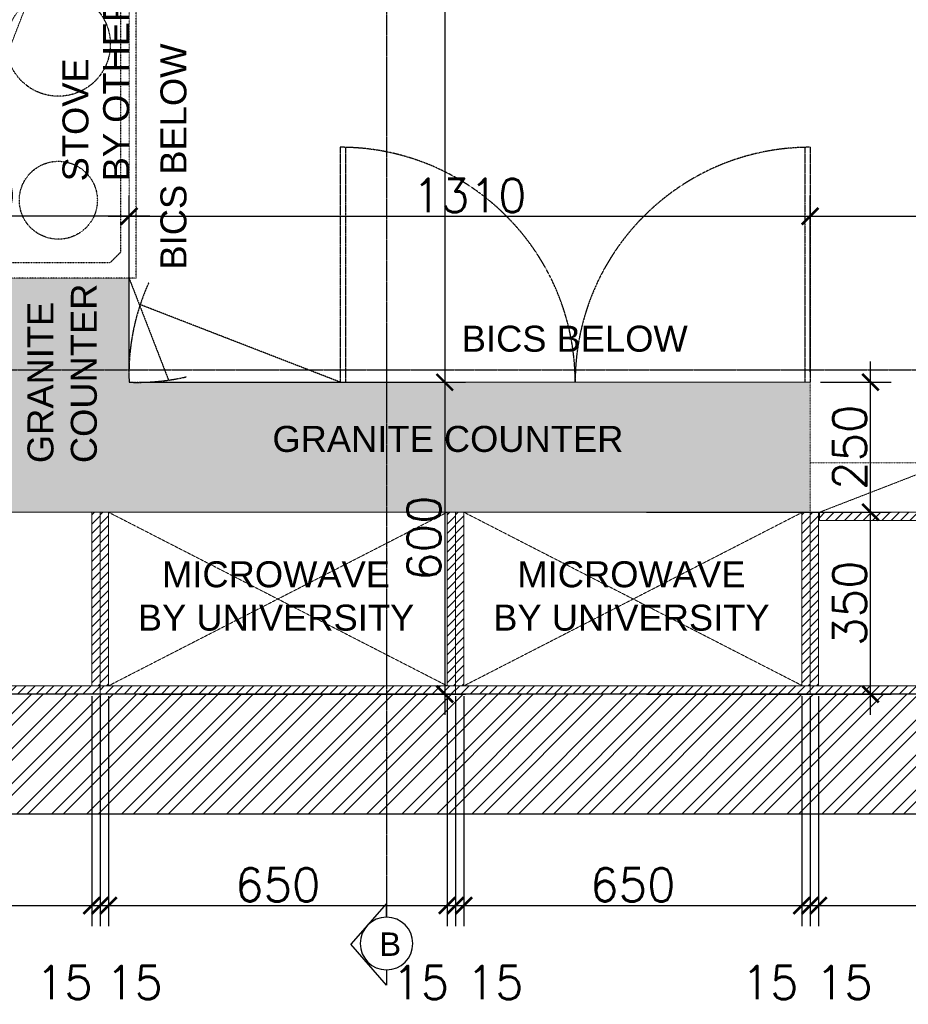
# Model space of a CAD drawing. Header units: millimetres. Extents: x -115474967 to 444143, y -74377 to 241828222.
# Tile 193 of 256: x -81755 to -80045, y 243356 to 245249. Entities that reach past the tile are written whole.
import ezdxf

# ---------------------------------------------------------------- set-up
doc = ezdxf.new("R2010")
doc.units = ezdxf.units.MM
doc.header["$MEASUREMENT"] = 0
for name, pattern in [('$0$DASHED2', [0.375, 0.25, -0.125]), ('CENTER2', [1.125, 0.75, -0.125, 0.125, -0.125]), ('Dashed', [280, 140, -140]), ('DASHED2', [0.375, 0.25, -0.125]), ('HIDDEN', [0.375, 0.25, -0.125])]:
    doc.linetypes.add(name, pattern=pattern)
for name, color, linetype in [('00-2 Hidden', 5, 'HIDDEN'), ('00-2 Walls', 4, 'Continuous'), ('00-6 H-Brickwork', 9, 'Continuous'), ('DIMS-20', 9, 'Continuous'), ('DIMS-50', 9, 'Continuous'), ('JOIN-SEC.18', 9, 'Continuous'), ('JOIN-SEC.35', 2, 'Continuous'), ('Paving', 253, 'Continuous'), ('TEXT-20', 2, 'Continuous'), ('TEXT-50', 2, 'Continuous'), ('TEXT-REFN', 5, 'Continuous')]:
    doc.layers.add(name, color=color, linetype=linetype)
doc.layers.add('0_cons_01', color=40, linetype='Continuous', lineweight=0, plot=False)
doc.layers.add('G-____-____-TEXT', color=231, linetype='Continuous', lineweight=5)
doc.layers.add('Lines', color=1, linetype='Continuous', lineweight=9)
doc.styles.add('Arial_2', font='arial.ttf', dxfattribs={"height": 150})
doc.styles.add('DIMS', font='simplex.shx')
doc.styles.add('TEXT-20', font='arial.ttf', dxfattribs={"height": 40})
doc.styles.add('TEXT-50', font='arial.ttf', dxfattribs={"height": 100})
doc.dimstyles.new('DIM-20', dxfattribs={"dimscale": 4, "dimtxt": 10, "dimasz": 8, "dimexe": 10, "dimexo": 5, "dimgap": 4, "dimtad": 1, "dimdec": 0, "dimrnd": 5, "dimdsep": 46, "dimtxsty": 'DIMS', "dimblk": 'ARCHTICK', "dimcen": 25, "dimdle": 10, "dimclrd": 9, "dimclre": 9, "dimclrt": 4, "dimadec": 0, "dimazin": 0, "dimtfac": 1, "dimtdec": 0, "dimtmove": 2, "dimatfit": 2, "dimfxl": 1, "dimtolj": 1, "dimtzin": 0, "dimarcsym": 0})
pattern_1 = [(225, (-222232.57, 146332.552), (8.9802561, -8.9802561), [])]

# ---------------------------------------------------------------- blocks, each defined once
blk = doc.blocks.new('A$C69671385')
at = {"layer": 'DIMS-50', "color": 3}
for p, q in [((0, 168.7), (262.1, 397.3)), ((524.2, 168.7), (262.1, 397.3)), ((88.2, 168.7), (0, 168.7)), ((425.6, 168.7), (524.2, 168.7))]:
    blk.add_line(p, q, dxfattribs=at)
at = {"layer": 'TEXT-REFN'}
blk.add_circle((256.9, 168.7), 168.7, dxfattribs=at)
blk = doc.blocks.new('_ArchTick')
at = {"color": 0, "linetype": 'ByBlock', "const_width": 0.15}
blk.add_lwpolyline([(-0.5, -0.5), (0.5, 0.5)], dxfattribs=at)
blk = doc.blocks.new('*D435')
at = {"layer": 'Defpoints', "color": 0, "transparency": 16777216}
for p in [(-81049.2, 247437.1), (-81544.3, 244552.2), (-80937, 244552.2)]:
    blk.add_point(p, dxfattribs=at)
at = {"layer": 'DIMS-20', "color": 9, "lineweight": -2, "transparency": 16777216}
for p, q in [((-80937, 247477.1), (-80937, 244512.2)), ((-81029.2, 247437.1), (-80897, 247437.1)), ((-81524.3, 244552.2), (-80897, 244552.2))]:
    blk.add_line(p, q, dxfattribs=at)
at = {"layer": 'DIMS-20', "color": 9, "lineweight": -2, "transparency": 16777216, "xscale": 32, "yscale": 32, "zscale": 32}
for p, rotation in [((-80937, 247437.1), 90), ((-80937, 244552.2), 270)]:
    blk.add_blockref('_ArchTick', p, dxfattribs=dict(at, rotation=rotation))
at = {"layer": 'DIMS-20', "color": 4, "transparency": 16777216, "insert": (-80977, 245994.6), "char_height": 64, "attachment_point": 5, "rotation": 90, "style": 'DIMS'}
blk.add_mtext('\\A1;2885', dxfattribs=at)
blk = doc.blocks.new('*D436')
at = {"layer": 'Defpoints', "color": 0, "transparency": 16777216}
for p in [(-81544.3, 244552.2), (-81544.3, 243952.2), (-80937, 243952.2)]:
    blk.add_point(p, dxfattribs=at)
at = {"layer": 'DIMS-20', "color": 9, "lineweight": -2, "transparency": 16777216}
for p, q in [((-80937, 244592.2), (-80937, 243912.2)), ((-81524.3, 244552.2), (-80897, 244552.2)), ((-81524.3, 243952.2), (-80897, 243952.2))]:
    blk.add_line(p, q, dxfattribs=at)
at = {"layer": 'DIMS-20', "color": 9, "lineweight": -2, "transparency": 16777216, "xscale": 32, "yscale": 32, "zscale": 32}
for p, rotation in [((-80937, 244552.2), 90), ((-80937, 243952.2), 270)]:
    blk.add_blockref('_ArchTick', p, dxfattribs=dict(at, rotation=rotation))
at = {"layer": 'DIMS-20', "color": 4, "transparency": 16777216, "insert": (-80977, 244252.2), "char_height": 64, "attachment_point": 5, "rotation": 90, "style": 'DIMS'}
blk.add_mtext('\\A1;600', dxfattribs=at)
blk = doc.blocks.new('*D438')
at = {"layer": 'Defpoints', "color": 0, "transparency": 16777216}
for p in [(-82144.3, 244871.5), (-82144.3, 244871.5), (-81544.3, 244552.2)]:
    blk.add_point(p, dxfattribs=at)
at = {"layer": 'DIMS-20', "color": 9, "lineweight": -2, "transparency": 16777216}
for p, q in [((-82144.3, 244891.5), (-82144.3, 244911.5)), ((-81544.3, 244572.2), (-81544.3, 244911.5)), ((-81504.3, 244871.5), (-82184.3, 244871.5))]:
    blk.add_line(p, q, dxfattribs=at)
at = {"layer": 'DIMS-20', "color": 9, "lineweight": -2, "transparency": 16777216, "xscale": 32, "yscale": 32, "zscale": 32, "rotation": 180}
blk.add_blockref('_ArchTick', (-82144.3, 244871.5), dxfattribs=at)
at = {"layer": 'DIMS-20', "color": 9, "lineweight": -2, "transparency": 16777216, "xscale": 32, "yscale": 32, "zscale": 32}
blk.add_blockref('_ArchTick', (-81544.3, 244871.5), dxfattribs=at)
at = {"layer": 'DIMS-20', "color": 4, "transparency": 16777216, "insert": (-81844.3, 244911.5), "char_height": 64, "attachment_point": 5, "style": 'DIMS'}
blk.add_mtext('\\A1;600', dxfattribs=at)
blk = doc.blocks.new('cmskcms')
at = {"layer": '00-2 Hidden', "ltscale": 0.08}
for p, q in [((142304.2, 101704.7), (141704.2, 101704.7)), ((141704.2, 101090.7), (141704.2, 101704.7)), ((142304.2, 101090.7), (142304.2, 101704.7)), ((142254.2, 101660.7), (141754.2, 101660.7)), ((142274.2, 101640.7), (142254.2, 101660.7)), ((141734.2, 101640.7), (141734.2, 101140.7)), ((142274.2, 101140.7), (142274.2, 101640.7)), ((141734.2, 101140.7), (141754.2, 101120.7)), ((142254.2, 101120.7), (142274.2, 101140.7)), ((141754.2, 101120.7), (142254.2, 101120.7)), ((141704.2, 101090.7), (142304.2, 101090.7))]:
    blk.add_line(p, q, dxfattribs=at)
for centre, radius in [((141854.2, 101540.7), 100), ((142154.2, 101540.7), 75), ((142154.2, 101240.7), 100), ((141854.2, 101240.7), 75)]:
    blk.add_circle(centre, radius, dxfattribs=at)
blk = doc.blocks.new('*D445')
at = {"layer": 'Defpoints', "color": 0, "transparency": 16777216}
for p in [(-80568.9, 244302.2), (-80118.1, 244302.2), (-80568.9, 243952.2)]:
    blk.add_point(p, dxfattribs=at)
at = {"layer": 'DIMS-20', "color": 9, "lineweight": -2, "transparency": 16777216}
for p, q in [((-80118.1, 243912.2), (-80118.1, 244342.2)), ((-80548.9, 244302.2), (-80078.1, 244302.2)), ((-80548.9, 243952.2), (-80078.1, 243952.2))]:
    blk.add_line(p, q, dxfattribs=at)
at = {"layer": 'DIMS-20', "color": 9, "lineweight": -2, "transparency": 16777216, "xscale": 32, "yscale": 32, "zscale": 32}
for p, rotation in [((-80118.1, 244302.2), 90), ((-80118.1, 243952.2), 270)]:
    blk.add_blockref('_ArchTick', p, dxfattribs=dict(at, rotation=rotation))
at = {"layer": 'DIMS-20', "color": 4, "transparency": 16777216, "insert": (-80158.1, 244127.2), "char_height": 64, "attachment_point": 5, "rotation": 90, "style": 'DIMS'}
blk.add_mtext('\\A1;350', dxfattribs=at)
blk = doc.blocks.new('*D446')
at = {"layer": 'Defpoints', "color": 0, "transparency": 16777216}
for p in [(-80234.3, 244552.2), (-80118.1, 244552.2), (-80568.9, 244302.2)]:
    blk.add_point(p, dxfattribs=at)
at = {"layer": 'DIMS-20', "color": 9, "lineweight": -2, "transparency": 16777216}
for p, q in [((-80118.1, 244262.2), (-80118.1, 244592.2)), ((-80214.3, 244552.2), (-80078.1, 244552.2)), ((-80548.9, 244302.2), (-80078.1, 244302.2))]:
    blk.add_line(p, q, dxfattribs=at)
at = {"layer": 'DIMS-20', "color": 9, "lineweight": -2, "transparency": 16777216, "xscale": 32, "yscale": 32, "zscale": 32}
for p, rotation in [((-80118.1, 244552.2), 90), ((-80118.1, 244302.2), 270)]:
    blk.add_blockref('_ArchTick', p, dxfattribs=dict(at, rotation=rotation))
at = {"layer": 'DIMS-20', "color": 4, "transparency": 16777216, "insert": (-80158.1, 244427.2), "char_height": 64, "attachment_point": 5, "rotation": 90, "style": 'DIMS'}
blk.add_mtext('\\A1;250', dxfattribs=at)
blk = doc.blocks.new('*D506')
at = {"layer": 'Defpoints', "color": 0, "transparency": 16777216}
for p in [(-80234.3, 244871.5), (-81544.3, 244552.2), (-80234.3, 244552.2)]:
    blk.add_point(p, dxfattribs=at)
at = {"layer": 'DIMS-20', "color": 9, "lineweight": -2, "transparency": 16777216}
for p, q in [((-81544.3, 244572.2), (-81544.3, 244911.5)), ((-80234.3, 244572.2), (-80234.3, 244911.5)), ((-81584.3, 244871.5), (-80194.3, 244871.5))]:
    blk.add_line(p, q, dxfattribs=at)
at = {"layer": 'DIMS-20', "color": 9, "lineweight": -2, "transparency": 16777216, "xscale": 32, "yscale": 32, "zscale": 32, "rotation": 180}
blk.add_blockref('_ArchTick', (-81544.3, 244871.5), dxfattribs=at)
at = {"layer": 'DIMS-20', "color": 9, "lineweight": -2, "transparency": 16777216, "xscale": 32, "yscale": 32, "zscale": 32}
blk.add_blockref('_ArchTick', (-80234.3, 244871.5), dxfattribs=at)
at = {"layer": 'DIMS-20', "color": 4, "transparency": 16777216, "insert": (-80889.3, 244911.5), "char_height": 64, "attachment_point": 5, "style": 'DIMS'}
blk.add_mtext('\\A1;1310', dxfattribs=at)
blk = doc.blocks.new('*D507')
at = {"layer": 'Defpoints', "color": 0, "transparency": 16777216}
for p in [(-78734.3, 244871.5), (-80234.3, 244552.2), (-78734.3, 244397.2)]:
    blk.add_point(p, dxfattribs=at)
at = {"layer": 'DIMS-20', "color": 9, "lineweight": -2, "transparency": 16777216}
for p, q in [((-80234.3, 244572.2), (-80234.3, 244911.5)), ((-78734.3, 244417.2), (-78734.3, 244911.5)), ((-80274.3, 244871.5), (-78694.3, 244871.5))]:
    blk.add_line(p, q, dxfattribs=at)
at = {"layer": 'DIMS-20', "color": 9, "lineweight": -2, "transparency": 16777216, "xscale": 32, "yscale": 32, "zscale": 32, "rotation": 180}
blk.add_blockref('_ArchTick', (-80234.3, 244871.5), dxfattribs=at)
at = {"layer": 'DIMS-20', "color": 9, "lineweight": -2, "transparency": 16777216, "xscale": 32, "yscale": 32, "zscale": 32}
blk.add_blockref('_ArchTick', (-78734.3, 244871.5), dxfattribs=at)
at = {"layer": 'DIMS-20', "color": 4, "transparency": 16777216, "insert": (-79484.3, 244911.5), "char_height": 64, "attachment_point": 5, "style": 'DIMS'}
blk.add_mtext('\\A1;1500', dxfattribs=at)
blk = doc.blocks.new('*D495')
at = {"layer": 'Defpoints', "color": 0, "transparency": 16777216}
for p in [(-81616, 243968.2), (-82128.3, 243952.2), (-81616, 243545.7)]:
    blk.add_point(p, dxfattribs=at)
at = {"layer": 'DIMS-20', "color": 9, "lineweight": -2, "transparency": 16777216}
for p, q in [((-81616, 243948.2), (-81616, 243505.7)), ((-82128.3, 243932.2), (-82128.3, 243505.7)), ((-82168.3, 243545.7), (-81576, 243545.7))]:
    blk.add_line(p, q, dxfattribs=at)
at = {"layer": 'DIMS-20', "color": 9, "lineweight": -2, "transparency": 16777216, "xscale": 32, "yscale": 32, "zscale": 32, "rotation": 180}
blk.add_blockref('_ArchTick', (-82128.3, 243545.7), dxfattribs=at)
at = {"layer": 'DIMS-20', "color": 9, "lineweight": -2, "transparency": 16777216, "xscale": 32, "yscale": 32, "zscale": 32}
blk.add_blockref('_ArchTick', (-81616, 243545.7), dxfattribs=at)
at = {"layer": 'DIMS-20', "color": 1, "transparency": 16777216, "insert": (-81872.2, 243585.7), "char_height": 64, "attachment_point": 5, "style": 'DIMS'}
blk.add_mtext('\\A1;510', dxfattribs=at)
blk = doc.blocks.new('*D496')
at = {"layer": 'Defpoints', "color": 0, "transparency": 16777216}
for p in [(-81616, 243968.2), (-81600, 243968.2), (-81600, 243545.7)]:
    blk.add_point(p, dxfattribs=at)
at = {"layer": 'DIMS-20', "color": 9, "lineweight": -2, "transparency": 16777216}
for p, q in [((-81616, 243948.2), (-81616, 243505.7)), ((-81600, 243948.2), (-81600, 243505.7)), ((-81656, 243545.7), (-81560, 243545.7))]:
    blk.add_line(p, q, dxfattribs=at)
at = {"layer": 'DIMS-20', "color": 9, "lineweight": -2, "transparency": 16777216, "xscale": 32, "yscale": 32, "zscale": 32, "rotation": 180}
blk.add_blockref('_ArchTick', (-81616, 243545.7), dxfattribs=at)
at = {"layer": 'DIMS-20', "color": 9, "lineweight": -2, "transparency": 16777216, "xscale": 32, "yscale": 32, "zscale": 32}
blk.add_blockref('_ArchTick', (-81600, 243545.7), dxfattribs=at)
at = {"layer": 'DIMS-20', "color": 1, "transparency": 16777216, "insert": (-81668.9, 243397.7), "char_height": 64, "attachment_point": 5, "style": 'DIMS'}
blk.add_mtext('\\A1;15', dxfattribs=at)
blk = doc.blocks.new('*D497')
at = {"layer": 'Defpoints', "color": 0, "transparency": 16777216}
for p in [(-81600, 243968.2), (-81584, 243968.2), (-81584, 243545.7)]:
    blk.add_point(p, dxfattribs=at)
at = {"layer": 'DIMS-20', "color": 9, "lineweight": -2, "transparency": 16777216}
for p, q in [((-81600, 243948.2), (-81600, 243505.7)), ((-81584, 243948.2), (-81584, 243505.7)), ((-81640, 243545.7), (-81544, 243545.7))]:
    blk.add_line(p, q, dxfattribs=at)
at = {"layer": 'DIMS-20', "color": 9, "lineweight": -2, "transparency": 16777216, "xscale": 32, "yscale": 32, "zscale": 32, "rotation": 180}
blk.add_blockref('_ArchTick', (-81600, 243545.7), dxfattribs=at)
at = {"layer": 'DIMS-20', "color": 9, "lineweight": -2, "transparency": 16777216, "xscale": 32, "yscale": 32, "zscale": 32}
blk.add_blockref('_ArchTick', (-81584, 243545.7), dxfattribs=at)
at = {"layer": 'DIMS-20', "color": 1, "transparency": 16777216, "insert": (-81534.1, 243397.7), "char_height": 64, "attachment_point": 5, "style": 'DIMS'}
blk.add_mtext('\\A1;15', dxfattribs=at)
blk = doc.blocks.new('*D498')
at = {"layer": 'Defpoints', "color": 0, "transparency": 16777216}
for p in [(-81584, 243968.2), (-80932.3, 243968.2), (-80932.3, 243545.7)]:
    blk.add_point(p, dxfattribs=at)
at = {"layer": 'DIMS-20', "color": 9, "lineweight": -2, "transparency": 16777216}
for p, q in [((-81584, 243948.2), (-81584, 243505.7)), ((-80932.3, 243948.2), (-80932.3, 243505.7)), ((-81624, 243545.7), (-80892.3, 243545.7))]:
    blk.add_line(p, q, dxfattribs=at)
at = {"layer": 'DIMS-20', "color": 9, "lineweight": -2, "transparency": 16777216, "xscale": 32, "yscale": 32, "zscale": 32, "rotation": 180}
blk.add_blockref('_ArchTick', (-81584, 243545.7), dxfattribs=at)
at = {"layer": 'DIMS-20', "color": 9, "lineweight": -2, "transparency": 16777216, "xscale": 32, "yscale": 32, "zscale": 32}
blk.add_blockref('_ArchTick', (-80932.3, 243545.7), dxfattribs=at)
at = {"layer": 'DIMS-20', "color": 1, "transparency": 16777216, "insert": (-81258.2, 243585.7), "char_height": 64, "attachment_point": 5, "style": 'DIMS'}
blk.add_mtext('\\A1;650', dxfattribs=at)
blk = doc.blocks.new('*D499')
at = {"layer": 'Defpoints', "color": 0, "transparency": 16777216}
for p in [(-80932.3, 243968.2), (-80916.3, 243968.2), (-80916.3, 243545.7)]:
    blk.add_point(p, dxfattribs=at)
at = {"layer": 'DIMS-20', "color": 9, "lineweight": -2, "transparency": 16777216}
for p, q in [((-80932.3, 243948.2), (-80932.3, 243505.7)), ((-80916.3, 243948.2), (-80916.3, 243505.7)), ((-80972.3, 243545.7), (-80876.3, 243545.7))]:
    blk.add_line(p, q, dxfattribs=at)
at = {"layer": 'DIMS-20', "color": 9, "lineweight": -2, "transparency": 16777216, "xscale": 32, "yscale": 32, "zscale": 32, "rotation": 180}
blk.add_blockref('_ArchTick', (-80932.3, 243545.7), dxfattribs=at)
at = {"layer": 'DIMS-20', "color": 9, "lineweight": -2, "transparency": 16777216, "xscale": 32, "yscale": 32, "zscale": 32}
blk.add_blockref('_ArchTick', (-80916.3, 243545.7), dxfattribs=at)
at = {"layer": 'DIMS-20', "color": 1, "transparency": 16777216, "insert": (-80983.2, 243397.7), "char_height": 64, "attachment_point": 5, "style": 'DIMS'}
blk.add_mtext('\\A1;15', dxfattribs=at)
blk = doc.blocks.new('*D500')
at = {"layer": 'Defpoints', "color": 0, "transparency": 16777216}
for p in [(-80916.3, 243968.2), (-80900.3, 243968.2), (-80900.3, 243545.7)]:
    blk.add_point(p, dxfattribs=at)
at = {"layer": 'DIMS-20', "color": 9, "lineweight": -2, "transparency": 16777216}
for p, q in [((-80916.3, 243948.2), (-80916.3, 243505.7)), ((-80900.3, 243948.2), (-80900.3, 243505.7)), ((-80956.3, 243545.7), (-80860.3, 243545.7))]:
    blk.add_line(p, q, dxfattribs=at)
at = {"layer": 'DIMS-20', "color": 9, "lineweight": -2, "transparency": 16777216, "xscale": 32, "yscale": 32, "zscale": 32, "rotation": 180}
blk.add_blockref('_ArchTick', (-80916.3, 243545.7), dxfattribs=at)
at = {"layer": 'DIMS-20', "color": 9, "lineweight": -2, "transparency": 16777216, "xscale": 32, "yscale": 32, "zscale": 32}
blk.add_blockref('_ArchTick', (-80900.3, 243545.7), dxfattribs=at)
at = {"layer": 'DIMS-20', "color": 1, "transparency": 16777216, "insert": (-80840.2, 243397.7), "char_height": 64, "attachment_point": 5, "style": 'DIMS'}
blk.add_mtext('\\A1;15', dxfattribs=at)
blk = doc.blocks.new('*D501')
at = {"layer": 'Defpoints', "color": 0, "transparency": 16777216}
for p in [(-80900.3, 243968.2), (-80250.3, 243968.2), (-80250.3, 243545.7)]:
    blk.add_point(p, dxfattribs=at)
at = {"layer": 'DIMS-20', "color": 9, "lineweight": -2, "transparency": 16777216}
for p, q in [((-80900.3, 243948.2), (-80900.3, 243505.7)), ((-80250.3, 243948.2), (-80250.3, 243505.7)), ((-80940.3, 243545.7), (-80210.3, 243545.7))]:
    blk.add_line(p, q, dxfattribs=at)
at = {"layer": 'DIMS-20', "color": 9, "lineweight": -2, "transparency": 16777216, "xscale": 32, "yscale": 32, "zscale": 32, "rotation": 180}
blk.add_blockref('_ArchTick', (-80900.3, 243545.7), dxfattribs=at)
at = {"layer": 'DIMS-20', "color": 9, "lineweight": -2, "transparency": 16777216, "xscale": 32, "yscale": 32, "zscale": 32}
blk.add_blockref('_ArchTick', (-80250.3, 243545.7), dxfattribs=at)
at = {"layer": 'DIMS-20', "color": 1, "transparency": 16777216, "insert": (-80575.3, 243585.7), "char_height": 64, "attachment_point": 5, "style": 'DIMS'}
blk.add_mtext('\\A1;650', dxfattribs=at)
blk = doc.blocks.new('*D502')
at = {"layer": 'Defpoints', "color": 0, "transparency": 16777216}
for p in [(-80250.3, 243968.2), (-80234.3, 243968.2), (-80234.3, 243545.7)]:
    blk.add_point(p, dxfattribs=at)
at = {"layer": 'DIMS-20', "color": 9, "lineweight": -2, "transparency": 16777216}
for p, q in [((-80250.3, 243948.2), (-80250.3, 243505.7)), ((-80234.3, 243948.2), (-80234.3, 243505.7)), ((-80290.3, 243545.7), (-80194.3, 243545.7))]:
    blk.add_line(p, q, dxfattribs=at)
at = {"layer": 'DIMS-20', "color": 9, "lineweight": -2, "transparency": 16777216, "xscale": 32, "yscale": 32, "zscale": 32, "rotation": 180}
blk.add_blockref('_ArchTick', (-80250.3, 243545.7), dxfattribs=at)
at = {"layer": 'DIMS-20', "color": 9, "lineweight": -2, "transparency": 16777216, "xscale": 32, "yscale": 32, "zscale": 32}
blk.add_blockref('_ArchTick', (-80234.3, 243545.7), dxfattribs=at)
at = {"layer": 'DIMS-20', "color": 1, "transparency": 16777216, "insert": (-80311.2, 243397.7), "char_height": 64, "attachment_point": 5, "style": 'DIMS'}
blk.add_mtext('\\A1;15', dxfattribs=at)
blk = doc.blocks.new('*D503')
at = {"layer": 'Defpoints', "color": 0, "transparency": 16777216}
for p in [(-80234.3, 243968.2), (-80218.3, 243968.2), (-80218.3, 243545.7)]:
    blk.add_point(p, dxfattribs=at)
at = {"layer": 'DIMS-20', "color": 9, "lineweight": -2, "transparency": 16777216}
for p, q in [((-80234.3, 243948.2), (-80234.3, 243505.7)), ((-80218.3, 243948.2), (-80218.3, 243505.7)), ((-80274.3, 243545.7), (-80178.3, 243545.7))]:
    blk.add_line(p, q, dxfattribs=at)
at = {"layer": 'DIMS-20', "color": 9, "lineweight": -2, "transparency": 16777216, "xscale": 32, "yscale": 32, "zscale": 32, "rotation": 180}
blk.add_blockref('_ArchTick', (-80234.3, 243545.7), dxfattribs=at)
at = {"layer": 'DIMS-20', "color": 9, "lineweight": -2, "transparency": 16777216, "xscale": 32, "yscale": 32, "zscale": 32}
blk.add_blockref('_ArchTick', (-80218.3, 243545.7), dxfattribs=at)
at = {"layer": 'DIMS-20', "color": 1, "transparency": 16777216, "insert": (-80168.6, 243397.7), "char_height": 64, "attachment_point": 5, "style": 'DIMS'}
blk.add_mtext('\\A1;15', dxfattribs=at)
blk = doc.blocks.new('*D504')
at = {"layer": 'Defpoints', "color": 0, "transparency": 16777216}
for p in [(-80218.3, 243968.2), (-79500.3, 243968.2), (-79500.3, 243545.7)]:
    blk.add_point(p, dxfattribs=at)
at = {"layer": 'DIMS-20', "color": 9, "lineweight": -2, "transparency": 16777216}
for p, q in [((-80218.3, 243948.2), (-80218.3, 243505.7)), ((-79500.3, 243948.2), (-79500.3, 243505.7)), ((-80258.3, 243545.7), (-79460.3, 243545.7))]:
    blk.add_line(p, q, dxfattribs=at)
at = {"layer": 'DIMS-20', "color": 9, "lineweight": -2, "transparency": 16777216, "xscale": 32, "yscale": 32, "zscale": 32, "rotation": 180}
blk.add_blockref('_ArchTick', (-80218.3, 243545.7), dxfattribs=at)
at = {"layer": 'DIMS-20', "color": 9, "lineweight": -2, "transparency": 16777216, "xscale": 32, "yscale": 32, "zscale": 32}
blk.add_blockref('_ArchTick', (-79500.3, 243545.7), dxfattribs=at)
at = {"layer": 'DIMS-20', "color": 1, "transparency": 16777216, "insert": (-79859.3, 243585.7), "char_height": 64, "attachment_point": 5, "style": 'DIMS'}
blk.add_mtext('\\A1;720', dxfattribs=at)

msp = doc.modelspace()

# ---------------------------------------------------------------- hatches: boundary and pattern name
at = {"layer": '00-6 H-Brickwork'}
h = msp.add_hatch(dxfattribs=at)
h.set_pattern_fill('ANSI32', color=256, scale=5, angle=540)
h.set_pattern_definition([(225, (-222232.57, 146332.55), (33.67596, -33.67596), []), (225, (-222255.02, 146332.55), (33.67596, -33.67596), [])])
h.paths.add_polyline_path([(-78504.33313, 244397.21723), (-78734.33313, 244397.21723), (-78734.33313, 243952.21723), (-82144.33313, 243952.21723), (-82144.33313, 245297.21723), (-82374.33313, 245297.21723), (-82374.33313, 243722.21723), (-78504.33313, 243722.21723)])
at = {"layer": 'JOIN-SEC.18', "linetype": 'Dashed'}
h = msp.add_hatch(dxfattribs=at)
h.set_pattern_fill('SWAMP', color=8, scale=2)
h.set_pattern_definition([(0, (-222232.57, 146332.552), (25.4, 43.99409), [6.35, -44.45]), (90, (-222229.395, 146332.552), (-25.4, 43.9940905), [3.175, -84.813181]), (90, (-222228.6, 146332.552), (-25.4, 43.9940905), [2.54, -85.448181]), (90, (-222230.188, 146332.552), (-25.4, 43.9940905), [2.54, -85.448181]), (60, (-222227.807, 146332.552), (-25.4, 43.99409), [2.032, -48.768]), (120, (-222230.982, 146332.552), (-50.8, 2e-08), [2.032, -48.768])])
h.paths.add_polyline_path([(-80744.33313, 247437.21723), (-80134.33313, 247437.21723), (-80134.33313, 247687.21723), (-80744.33313, 247687.21723)])
h.paths.add_polyline_path([(-81794.33313, 247687.21723), (-81344.33313, 247687.21723), (-81344.41646, 247437.15062), (-81544.33313, 247437.21723), (-81544.33313, 247237.22732), (-81794.33313, 247237.21723)])
h.paths.add_polyline_path([(-81794.33313, 246637.21723), (-81544.33313, 246637.21723), (-81544.33313, 246294.71723), (-81794.33313, 246294.71723)])
h.paths.add_polyline_path([(-81794.33313, 245694.71723), (-81544.33313, 245694.71723), (-81544.33313, 245352.21723), (-81794.33313, 245352.21723)])
h.paths.add_polyline_path([(-81794.33313, 244752.21723), (-81544.33313, 244752.21723), (-81544.33313, 244552.21723), (-80234.33313, 244552.21723), (-80234.33313, 244302.21723), (-81794.33313, 244302.21723)])
at = {"layer": 'Paving', "linetype": 'DASHED2', "lineweight": 0, "ltscale": 0.05, "true_color": 0x939598}
h = msp.add_hatch(dxfattribs=at)
h.set_pattern_fill('ANSI31', color=252, scale=4, angle=180)
h.set_pattern_definition([(225, (-222488.209, 146332.552), (8.9802561, -8.9802561), [])])
h.paths.add_polyline_path([(-81599.97178, 243968.21786), (-81615.97178, 243968.21786), (-81615.97178, 244302.21786), (-81599.97178, 244302.21786)])
h = msp.add_hatch(dxfattribs=at)
h.set_pattern_fill('ANSI31', color=252, scale=4, angle=180)
h.set_pattern_definition([(225, (-222472.209, 146332.552), (8.9802561, -8.9802561), [])])
h.paths.add_polyline_path([(-81583.97178, 243968.21786), (-81599.97178, 243968.21786), (-81599.97178, 244302.21786), (-81583.97178, 244302.21786)])
h = msp.add_hatch(dxfattribs=at)
h.set_pattern_fill('ANSI31', color=252, scale=4, angle=180)
h.set_pattern_definition([(225, (-221804.569, 146332.552), (8.9802561, -8.9802561), [])])
h.paths.add_polyline_path([(-80916.33249, 243968.21786), (-80932.33249, 243968.21786), (-80932.33249, 244302.21786), (-80916.33249, 244302.21786)])
h = msp.add_hatch(dxfattribs=at)
h.set_pattern_fill('ANSI31', color=252, scale=4, angle=180)
h.set_pattern_definition([(225, (-221788.569, 146332.552), (8.9802561, -8.9802561), [])])
h.paths.add_polyline_path([(-80900.33249, 243968.21786), (-80916.33249, 243968.21786), (-80916.33249, 244302.21786), (-80900.33249, 244302.21786)])
h = msp.add_hatch(dxfattribs=at)
h.set_pattern_fill('ANSI31', color=252, scale=4, angle=180)
h.set_pattern_definition([(225, (-221122.57, 146332.552), (8.9802561, -8.9802561), [])])
h.paths.add_polyline_path([(-80234.33313, 243968.21786), (-80250.33313, 243968.21786), (-80250.33313, 244302.21786), (-80234.33313, 244302.21786)])
h = msp.add_hatch(dxfattribs=at)
h.set_pattern_fill('ANSI31', color=252, scale=4, angle=180)
h.set_pattern_definition([(225, (-221106.569, 146332.552), (8.9802561, -8.9802561), [])])
h.paths.add_polyline_path([(-80218.33249, 243968.21786), (-80234.33249, 243968.21786), (-80234.33249, 244302.21786), (-80218.33249, 244302.21786)])
h = msp.add_hatch(dxfattribs=at)
h.set_pattern_fill('ANSI31', color=252, scale=4, angle=180)
h.set_pattern_definition(pattern_1)
h.paths.add_polyline_path([(-79858.79641, 244302.002), (-79502.27982, 244302.002), (-79502.27982, 244286.002), (-79858.79641, 244286.002)])
h.paths.add_polyline_path([(-79859.86889, 244302.002), (-80216.38549, 244302.002), (-80216.38549, 244286.002), (-79859.86889, 244286.002)])
h = msp.add_hatch(dxfattribs=at)
h.set_pattern_fill('ANSI31', color=252, scale=4, angle=180)
h.set_pattern_definition(pattern_1)
h.paths.add_polyline_path([(-81599.97178, 243968.21786), (-81599.97178, 243952.21786), (-82128.33313, 243952.21786), (-82128.33313, 243968.21786)])
h = msp.add_hatch(dxfattribs=at)
h.set_pattern_fill('ANSI31', color=252, scale=4, angle=180)
h.set_pattern_definition([(225, (-221704.208, 146332.552), (8.9802561, -8.9802561), [])])
h.paths.add_polyline_path([(-80916.33249, 243968.21786), (-80916.33249, 243952.21786), (-81599.97178, 243952.21786), (-81599.97178, 243968.21786)])
h = msp.add_hatch(dxfattribs=at)
h.set_pattern_fill('ANSI31', color=252, scale=4, angle=180)
h.set_pattern_definition([(225, (-221020.569, 146332.552), (8.9802561, -8.9802561), [])])
h.paths.add_polyline_path([(-80234.33313, 243968.21786), (-80234.33313, 243952.21786), (-80916.33249, 243952.21786), (-80916.33249, 243968.21786)])
h = msp.add_hatch(dxfattribs=at)
h.set_pattern_fill('ANSI31', color=252, scale=4, angle=180)
h.set_pattern_definition([(225, (-220338.569, 146332.552), (8.9802561, -8.9802561), [])])
h.paths.add_polyline_path([(-78734.33313, 243968.21786), (-78734.33313, 243952.21786), (-80234.33249, 243952.21786), (-80234.33249, 243968.21786)])

# ---------------------------------------------------------------- linework, layer by layer
at = {"layer": '00-2 Walls'}
msp.add_lwpolyline([(-78734.33313, 244397.21723), (-78734.33313, 243952.21723), (-82144.33313, 243952.21723), (-82144.33313, 245297.21723), (-82374.33313, 245297.21723), (-82374.33313, 243722.21723), (-78504.33313, 243722.21723), (-78504.33313, 244397.21723), (-78734.33313, 244397.21723)], dxfattribs=at)
at = {"layer": '0_cons_01'}
msp.add_line((-81137.99702, 244552.21723), (-80234.33313, 244552.21723), dxfattribs=at)
at = {"layer": 'JOIN-SEC.35', "linetype": '$0$DASHED2'}
for p, q in [((-81137.99702, 245004.04917), (-81137.99702, 244552.21723)), ((-81127.99702, 245003.9385), (-81127.99702, 244552.21723)), ((-80244.33313, 245003.9385), (-80244.33313, 244552.21723)), ((-80234.33313, 245004.04917), (-80234.33313, 244552.21723)), ((-81544.33313, 244752.21723), (-81468.36961, 244556.19737)), ((-81137.99702, 244552.21723), (-81522.99858, 244701.41679))]:
    msp.add_line(p, q, dxfattribs=at)
for centre, radius, start, end in [((-81137.99702, 244552.21723), 451.83194, 0, 90), ((-80234.33313, 244552.21723), 451.83194, 90, 180), ((-81122.81636, 244568.26846), 421.72735, 155.38461094, 182.17218198), ((-81528.36183, 244974.39473), 422.47852, 267.83698862, 282.90706621)]:
    msp.add_arc(centre, radius, start, end, dxfattribs=at)
at = {"layer": 'Lines', "color": 1, "linetype": '$0$DASHED2', "true_color": 0xff0000}
for p, q in [((-81794.33313, 245142.45067), (-81644.32475, 245529.68776)), ((-80216.38549, 244302.002), (-79880.12953, 244432.20413))]:
    msp.add_line(p, q, dxfattribs=at)
at = {"layer": 'Lines', "color": 1, "true_color": 0xff0000}
for p, q in [((-81794.33313, 244302.21786), (-81360.33295, 244302.21786)), ((-80234.33313, 244302.21723), (-81794.33313, 244302.21723)), ((-80218.33249, 244302.21723), (-78750.33313, 244302.21723))]:
    msp.add_line(p, q, dxfattribs=at)
for points in [[(-81599.97178, 243968.21786), (-81615.97178, 243968.21786), (-81615.97178, 244302.21786), (-81599.97178, 244302.21786)], [(-81583.97178, 243968.21786), (-81599.97178, 243968.21786), (-81599.97178, 244302.21786), (-81583.97178, 244302.21786)], [(-80916.33249, 243968.21786), (-80932.33249, 243968.21786), (-80932.33249, 244302.21786), (-80916.33249, 244302.21786)], [(-80900.33249, 243968.21786), (-80916.33249, 243968.21786), (-80916.33249, 244302.21786), (-80900.33249, 244302.21786)], [(-80234.33313, 243968.21786), (-80250.33313, 243968.21786), (-80250.33313, 244302.21786), (-80234.33313, 244302.21786)], [(-80218.33249, 243968.21786), (-80234.33249, 243968.21786), (-80234.33249, 244302.21786), (-80218.33249, 244302.21786)], [(-79859.86889, 244302.002), (-80216.38549, 244302.002), (-80216.38549, 244286.002), (-79859.86889, 244286.002)], [(-81599.97178, 243968.21786), (-81599.97178, 243952.21786), (-82128.33313, 243952.21786), (-82128.33313, 243968.21786)], [(-80916.33249, 243968.21786), (-80916.33249, 243952.21786), (-81599.97178, 243952.21786), (-81599.97178, 243968.21786)], [(-80234.33313, 243968.21786), (-80234.33313, 243952.21786), (-80916.33249, 243952.21786), (-80916.33249, 243968.21786)], [(-78734.33313, 243968.21786), (-78734.33313, 243952.21786), (-80234.33249, 243952.21786), (-80234.33249, 243968.21786)]]:
    msp.add_lwpolyline(points, close=True, dxfattribs=at)
at = {"layer": 'Lines', "color": 1, "linetype": '$0$DASHED2', "true_color": 0xff0000}
for points in [[(-81583.97178, 243968.21786), (-80932.33249, 244302.21786)], [(-81583.97178, 244302.21723), (-80932.33249, 243968.21786)], [(-80900.33249, 243968.21786), (-80248.6932, 244302.21786)], [(-80900.33249, 244302.21723), (-80248.6932, 243968.21786)]]:
    msp.add_lwpolyline(points, dxfattribs=at)
at = {"layer": 'Paving', "color": 8, "linetype": 'DASHED2', "lineweight": 0, "ltscale": 0.05}
for p, q in [((-81544.33313, 244552.21723), (-81544.33313, 247437.21723)), ((-80234.33313, 244552.21723), (-81544.33313, 244552.21723)), ((-80234.33313, 244552.21723), (-80234.33313, 243952.21723)), ((-78734.33313, 244397.21723), (-80234.33313, 244397.21723))]:
    msp.add_line(p, q, dxfattribs=at)
at = {"layer": 'TEXT-REFN', "linetype": 'CENTER2', "ltscale": 0.6}
for points in [[(-81049.0323, 248313.78831), (-81049.0323, 243523.25204)], [(-82635.14849, 244575.96383), (-78275.65082, 244575.96384)]]:
    msp.add_lwpolyline(points, dxfattribs=at)

# ---------------------------------------------------------------- block references
at = {"layer": '00-2 Hidden', "ltscale": 0.08, "rotation": 90}
msp.add_blockref('cmskcms', (19560.3623, 103048.02237), dxfattribs=at)
at = {"layer": 'DIMS-50', "color": 3, "xscale": -0.3000000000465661, "yscale": 0.3000000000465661, "zscale": 0.3, "rotation": 90}
msp.add_blockref('A$C69671385', (-80998.42186, 243549.70854), dxfattribs=at)

# ---------------------------------------------------------------- texts
at = {"layer": 'G-____-____-TEXT', "color": 7, "insert": (-81739.70168, 244396.57531), "char_height": 50, "width": 1423.8028353, "attachment_point": 1, "rotation": 90, "style": 'Arial_2'}
msp.add_mtext('GRANITE \\PCOUNTER', dxfattribs=at)
at = {"layer": 'G-____-____-TEXT', "color": 7, "insert": (-81268.56308, 244468.1837), "char_height": 50, "width": 1423.8028353, "attachment_point": 1, "style": 'Arial_2'}
msp.add_mtext('GRANITE COUNTER', dxfattribs=at)
at = {"layer": 'TEXT-20', "color": 7, "linetype": 'Continuous', "char_height": 50, "width": 1258.0720034, "attachment_point": 1, "style": 'TEXT-20'}
for insert in [(-81890.58051, 244207.79036), (-81206.94122, 244207.79068)]:
    msp.add_mtext('\\pxqc;{\\C1;\\c255;MICROWAVE \\PBY UNIVERSITY}', dxfattribs=dict(at, insert=insert))
at = {"layer": 'TEXT-50', "linetype": 'Continuous', "lineweight": 0, "insert": (-81672.4005, 244938.50907), "char_height": 50, "width": 497.4794999, "attachment_point": 1, "rotation": 90, "line_spacing_factor": 0.938532, "style": 'TEXT-50'}
msp.add_mtext('STOVE\\PBY OTHERS', dxfattribs=at)
at = {"layer": 'TEXT-50', "linetype": 'Continuous', "insert": (-81483.93839, 244768.91182), "char_height": 50, "width": 6162.4244806, "attachment_point": 1, "rotation": 90, "line_spacing_factor": 0.938532, "style": 'TEXT-50'}
msp.add_mtext('BICS BELOW', dxfattribs=at)
at = {"layer": 'TEXT-50', "linetype": 'Continuous', "insert": (-80904.331, 244660.93658), "char_height": 50, "width": 6162.4244806, "attachment_point": 1, "line_spacing_factor": 0.938532, "style": 'TEXT-50'}
msp.add_mtext('BICS BELOW', dxfattribs=at)
at = {"layer": 'TEXT-REFN', "color": 2, "linetype": 'Continuous', "style": 'TEXT-20'}
msp.add_text('B', height=45, dxfattribs=at).set_placement((-81062.90371, 243448.89213))

# ---------------------------------------------------------------- dimensions: what is measured, and where the dimension line sits
at = {"layer": 'DIMS-20'}
for base, p1, p2, picture, middle in [((-80936.99064, 244552.21723), (-81049.23228, 247437.05226), (-81544.33313, 244552.21723), '*D435', (-80976.99064, 245994.63475)), ((-80936.99064, 243952.21723), (-81544.33313, 244552.21723), (-81544.33313, 243952.21723), '*D436', (-80976.99064, 244252.21723)), ((-80118.12064, 244552.21723), (-80568.87459, 244302.21723), (-80234.33313, 244552.21723), '*D446', (-80158.12064, 244427.21723)), ((-80118.12064, 244302.21723), (-80568.87459, 243952.21723), (-80568.87459, 244302.21723), '*D445', (-80158.12064, 244127.21723))]:
    dim = msp.add_linear_dim(base=base, p1=p1, p2=p2, angle=90, dimstyle='DIM-20', override={"dimtxt": 16, "dimgap": 2}, dxfattribs=at)
    dim.commit()
    dim.dimension.update_dxf_attribs({"geometry": picture, "text_midpoint": middle})
for base, p1, p2, override, picture, middle in [((-82144.33313, 244871.47021), (-81544.33313, 244552.21723), (-82144.33313, 244871.47021), {"dimtxt": 16, "dimgap": 2}, '*D438', (-81844.33313, 244911.47021)), ((-80234.33313, 244871.47021), (-81544.33313, 244552.21723), (-80234.33313, 244552.21723), {"dimtxt": 16, "dimgap": 2}, '*D506', (-80889.33313, 244911.47021)), ((-78734.33313, 244871.47021), (-80234.33313, 244552.21723), (-78734.33313, 244397.21723), {"dimtxt": 16, "dimgap": 2}, '*D507', (-79484.33313, 244911.47021)), ((-81615.97178, 243545.71389), (-82128.33313, 243952.21723), (-81615.97178, 243968.21786), {"dimtxt": 16, "dimgap": 2, "dimclrt": 1}, '*D495', (-81872.15246, 243585.71389)), ((-80932.33249, 243545.71389), (-81583.97178, 243968.21786), (-80932.33249, 243968.21786), {"dimtxt": 16, "dimgap": 2, "dimclrt": 1}, '*D498', (-81258.15213, 243585.71389)), ((-80250.33313, 243545.71389), (-80900.33249, 243968.21786), (-80250.33313, 243968.21786), {"dimtxt": 16, "dimgap": 2, "dimclrt": 1}, '*D501', (-80575.33281, 243585.71389)), ((-79500.33281, 243545.71389), (-80218.33249, 243968.21786), (-79500.33281, 243968.21786), {"dimtxt": 16, "dimgap": 2, "dimclrt": 1}, '*D504', (-79859.33265, 243585.71389))]:
    dim = msp.add_linear_dim(base=base, p1=p1, p2=p2, dimstyle='DIM-20', override=override, dxfattribs=at)
    dim.commit()
    dim.dimension.update_dxf_attribs({"geometry": picture, "text_midpoint": middle})
for base, p1, p2, picture, middle in [((-81599.97178, 243545.71389), (-81615.97178, 243968.21786), (-81599.97178, 243968.21786), '*D496', (-81668.8664, 243397.71389)), ((-81583.97178, 243545.71389), (-81599.97178, 243968.21786), (-81583.97178, 243968.21786), '*D497', (-81534.09883, 243397.71389)), ((-80916.33249, 243545.71389), (-80932.33249, 243968.21786), (-80916.33249, 243968.21786), '*D499', (-80983.2403, 243397.71389)), ((-80900.33249, 243545.71389), (-80916.33249, 243968.21786), (-80900.33249, 243968.21786), '*D500', (-80840.23687, 243397.71389)), ((-80234.33313, 243545.71389), (-80250.33313, 243968.21786), (-80234.33313, 243968.21786), '*D502', (-80311.20327, 243397.71389)), ((-80218.33249, 243545.71389), (-80234.33313, 243968.21786), (-80218.33249, 243968.21786), '*D503', (-80168.6051, 243397.71389))]:
    dim = msp.add_linear_dim(base=base, p1=p1, p2=p2, dimstyle='DIM-20', override={"dimtxt": 16, "dimgap": 2, "dimclrt": 1}, dxfattribs=at)
    dim.commit()
    dim.dimension.update_dxf_attribs({"geometry": picture, "text_midpoint": middle, "dimtype": 160})

doc.saveas('drawing.dxf')
